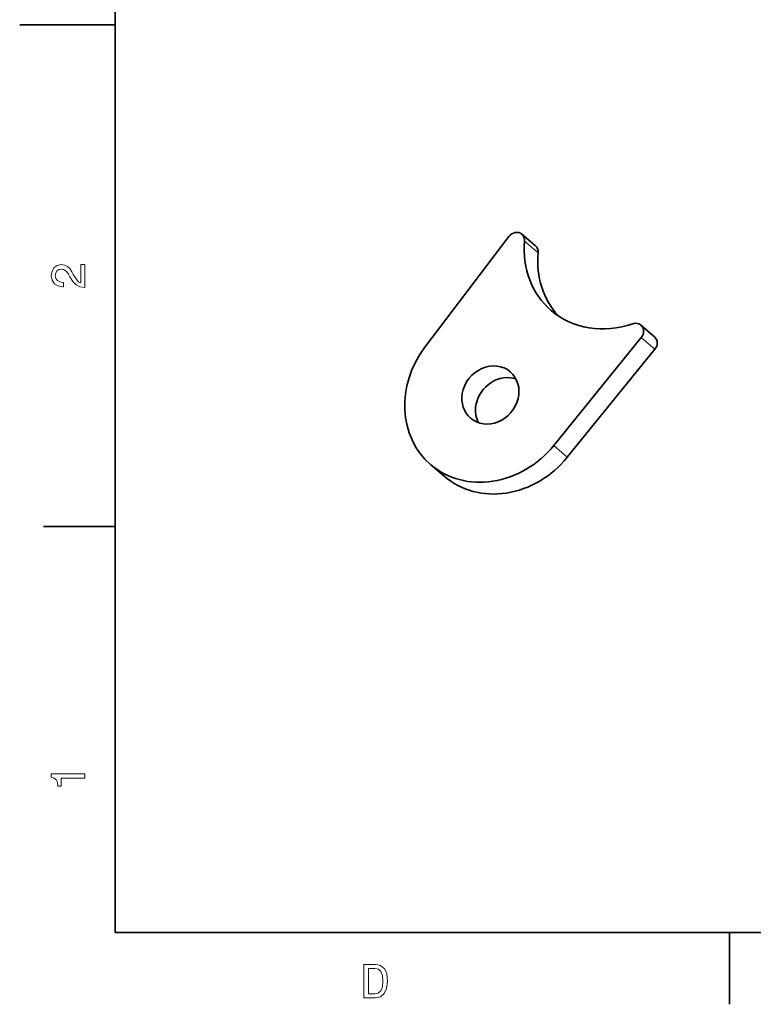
# Model space of a CAD drawing. Extents: x 0 to 296, y 0 to 210.
# Tile 1 of 7: x 0 to 77, y 2 to 106. Entities that reach past the tile are written whole.
import ezdxf

# ---------------------------------------------------------------- set-up
doc = ezdxf.new("R2010")
doc.units = 0

msp = doc.modelspace()

# ---------------------------------------------------------------- linework, layer by layer
at = {"color": 7, "lineweight": 35}
for p, q in [((10, 200), (10, 10)), ((10, 10), (287, 10))]:
    msp.add_line(p, q, dxfattribs=at)
at = {"color": 7, "lineweight": 35, "ltscale": 0.25}
msp.add_line((10, 105), (0, 105), dxfattribs=at)
at = {"color": 7, "lineweight": 35, "ltscale": 0.363435}
msp.add_line((42.41407, 71.270828), (51.188171, 82.861832), dxfattribs=at)
at = {"color": 7, "lineweight": 35, "ltscale": 0.046993}
for p, q in [((52.553078, 83.099716), (53.979156, 81.875122)), ((65.011505, 73.586487), (66.437576, 72.361885)), ((44.435249, 57.763199), (43.009178, 58.987793))]:
    msp.add_line(p, q, dxfattribs=at)
at = {"color": 7, "lineweight": 13, "ltscale": 0.046993}
for p, q in [((52.832207, 82.373383), (54.258286, 81.148788)), ((65.049927, 72.277016), (66.476006, 71.052414)), ((57.3125, 59.758766), (55.886421, 60.98336))]:
    msp.add_line(p, q, dxfattribs=at)
at = {"color": 7, "lineweight": 35, "ltscale": 0.36359}
for p, q in [((55.886421, 60.98336), (65.049927, 72.277016)), ((57.3125, 59.758766), (66.476006, 71.052414))]:
    msp.add_line(p, q, dxfattribs=at)
at = {"color": 7, "lineweight": 35, "ltscale": 0.1875}
for p, q in [((10, 52.5), (2.5, 52.5)), ((74.300003, 10), (74.300003, 2.5))]:
    msp.add_line(p, q, dxfattribs=at)
at = {"color": 7, "lineweight": 13}
for points in [[(6.833213, 77.519447), (6.833213, 79.925072), (6.399496, 79.925072), (6.399496, 78.023773), (6.162464, 78.129684), (5.965778, 78.311241), (5.607709, 78.871033), (5.456412, 79.168587), (5.239553, 79.501442), (4.987392, 79.738472), (4.689842, 79.874641), (4.351945, 79.925072), (3.928314, 79.839333), (3.595461, 79.602303), (3.383646, 79.239189), (3.307997, 78.770172), (3.393732, 78.286018), (3.630764, 77.91787), (4.009006, 77.680832), (4.508286, 77.600143), (4.578891, 77.600143), (4.578891, 78.059074), (4.538545, 78.059074), (4.195605, 78.104462), (3.943444, 78.240631), (3.782061, 78.457489), (3.726585, 78.744957), (3.777017, 79.03746), (3.903098, 79.254318), (4.099784, 79.395531), (4.346902, 79.445961), (4.578891, 79.41066), (4.775577, 79.314842), (4.947046, 79.153458), (5.098343, 78.931557), (5.259727, 78.634003), (5.572406, 78.139771), (5.90526, 77.791786), (6.308718, 77.585014), (6.818084, 77.519447)], [(6.833213, 26.159222), (6.833213, 26.618156), (3.307997, 26.618156), (3.307997, 26.275217), (3.615634, 26.184439), (3.822406, 26.002882), (3.943444, 25.725506), (3.98379, 25.34222), (4.341859, 25.34222), (4.341859, 26.159222)], [(37.194958, 6.666787), (36.029972, 6.666787), (36.029972, 3.166787), (37.194958, 3.166787), (37.744667, 3.277738), (38.153168, 3.615634), (38.405331, 4.165346), (38.496109, 4.916787), (38.415417, 5.683357), (38.314552, 5.985951), (38.173344, 6.228026), (37.764839, 6.555836), (37.497551, 6.636527)], [(37.159653, 6.248199), (37.542938, 6.17255), (37.805187, 5.940562), (37.961525, 5.527017), (38.011959, 4.916787), (37.956482, 4.326729), (37.800144, 3.913184), (37.532852, 3.666066), (37.159653, 3.585375), (36.498989, 3.585375), (36.498989, 6.248199)]]:
    msp.add_lwpolyline(points, close=True, dxfattribs=at)
at = {"color": 7, "lineweight": 35}
for centre, major_axis, start_param, end_param in [((51.901619, 82.341034), (0.651482, 0.758665), 0.0000358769, 1.6405387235), ((51.901619, 82.341034), (0.651482, 0.758665), 5.3949736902, 6.2832211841), ((62.138077, 82.696869), (6.514809, 7.586655), 2.2533810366, 3.1416414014), ((53.327698, 81.11644), (0.651482, 0.758665), 5.3949736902, 6.2832211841), ((63.564152, 81.472267), (6.514809, 7.586655), 2.2533810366, 3.034891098), ((62.138077, 82.696869), (6.514809, 7.586655), 3.1416414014, 4.1311397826), ((64.360008, 72.827827), (0.651482, 0.758665), 6.283167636, 7.2727324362), ((64.360008, 72.827827), (0.651482, 0.758665), 4.7439820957, 6.283167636), ((65.786087, 71.603226), (0.651482, 0.758665), 4.7439820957, 6.283167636), ((49.263176, 66.271164), (6.254219, 7.283188), 1.6405387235, 3.1416262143), ((49.263176, 66.271164), (2.08474, 2.427731), 0.0000392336, 2.1629519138), ((49.263176, 66.271164), (2.08474, 2.427731), 3.1416318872, 6.2832245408), ((50.689247, 65.04657), (2.08474, 2.427731), 0.3390311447, 2.1629519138), ((49.263176, 66.271164), (2.08474, 2.427731), 2.1629519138, 3.1416318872), ((50.689247, 65.04657), (2.08474, 2.427731), 2.1629519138, 2.8025473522), ((49.263176, 66.271164), (6.254219, 7.283188), 3.1416262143, 4.7439820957), ((50.689247, 65.04657), (6.254219, 7.283188), 3.1416262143, 4.7439820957)]:
    msp.add_ellipse(centre, major_axis=major_axis, ratio=0.882704, start_param=start_param, end_param=end_param, dxfattribs=at)

doc.saveas('drawing.dxf')
